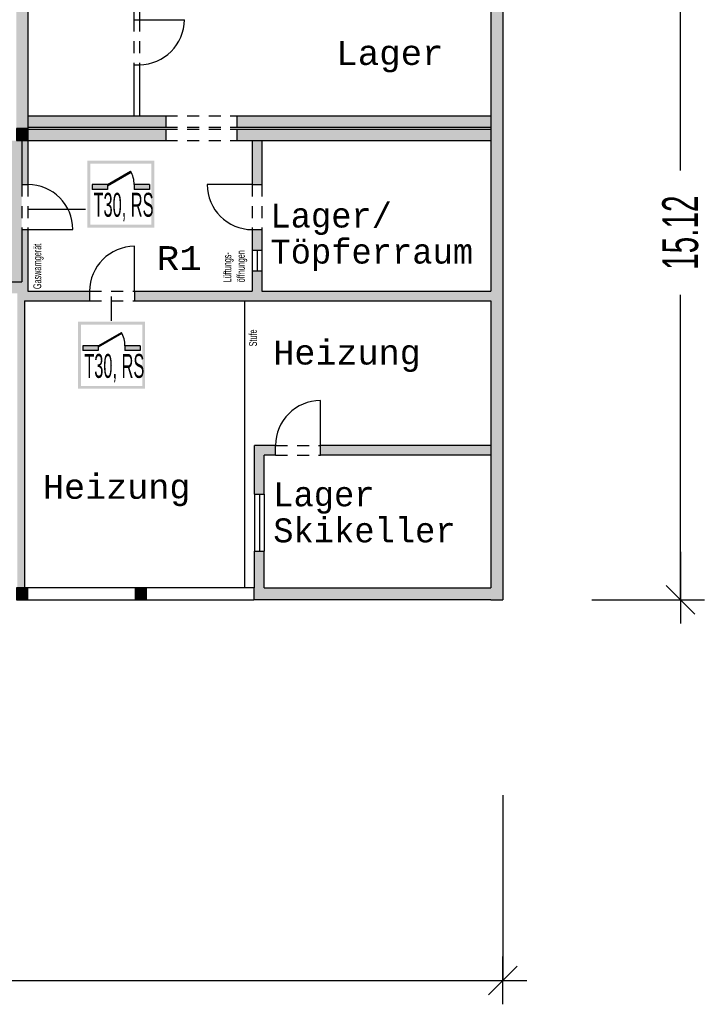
# Model space of a CAD drawing. Header units: metres. Extents: x -5 to 164, y -5 to 104.
# Tile 23 of 25: x 90 to 104, y 58 to 78. Entities that reach past the tile are written whole.
import ezdxf

# ---------------------------------------------------------------- set-up
doc = ezdxf.new("R2010")
doc.units = ezdxf.units.M
doc.header["$PDMODE"] = 65
doc.linetypes.add('AUSGEZOGEN', pattern=[0])
doc.linetypes.add('LINIE_2', pattern=[0.45, 0.25, -0.2])
for name, color, linetype, lineweight in [('XR$1$003WN111_ALLGEMEIN', 7, 'Continuous', 13), ('XR$1$004FEGLA_GLAS', 4, 'Continuous', 13), ('XR$1$004TT111_ALLGEMEIN', 7, 'Continuous', 13), ('XR$1$004TT2DD_ZWEIDIMENSIONAL', 4, 'Continuous', 13), ('XR$1$005BM999_SONSTIGES', 8, 'Continuous', 13), ('XR$1$005BMENT_ENTWURF', 8, 'Continuous', 13), ('XR$1$STANDARD', 7, 'Continuous', 25), ('XR$2$STANDARD', 7, 'Continuous', 25), ('XR$2$VERBAU-OBERSTER-RIEGEL', 7, 'Continuous', 13)]:
    doc.layers.add(name, color=color, linetype=linetype, lineweight=lineweight)
doc.styles.add('ARIAL', font='ARIAL.TTF')
doc.styles.add('LUCIDACONSOLE', font='LUCON.TTF')
doc.dimstyles.new('_DIMSTYLE_3', dxfattribs={"dimtxt": 0.75, "dimasz": 1, "dimexe": 0, "dimexo": 0, "dimgap": 0.375, "dimtad": 0, "dimrnd": 0.01, "dimzin": 4, "dimdsep": 46, "dimtxsty": 'Standard', "dimblk1": 'ALL_ML_STRICH', "dimblk2": 'ALL_ML_STRICH', "dimsah": 1, "dimcen": 0, "dimadec": 0, "dimazin": 0, "dimtfac": 1, "dimtdec": 0, "dimtix": 1, "dimtmove": 2, "dimatfit": 3, "dimfxl": 1, "dimtzin": 0, "dimlwd": 0, "dimlwe": 25, "dimarcsym": 0})

# ---------------------------------------------------------------- blocks, each defined once
blk = doc.blocks.new('ALL_ML_STRICH')
at = {"color": 0, "linetype": 'ByBlock', "lineweight": -2}
for p, q in [((0, -0.5), (0, 0.5)), ((-0.3, -0.3), (0.3, 0.3)), ((-1, 0), (0.5, 0))]:
    blk.add_line(p, q, dxfattribs=at)
blk = doc.blocks.new('*D10')
at = {"layer": 'DEFPOINTS', "color": 0, "linetype": 'AUSGEZOGEN', "lineweight": 25}
for p in [(39.323, 66.086), (100.038, 66.086), (39.323, 58.131)]:
    blk.add_point(p, dxfattribs=at)
at = {"layer": 'XR$2$STANDARD', "color": 0, "linetype": 'AUSGEZOGEN', "lineweight": -2}
for p, q in [((39.323, 62.004), (39.323, 58.131)), ((100.038, 62.004), (100.038, 58.131)), ((39.323, 58.131), (68.493, 58.131)), ((71.087, 58.131), (100.038, 58.131))]:
    blk.add_line(p, q, dxfattribs=at)
at = {"layer": 'XR$2$STANDARD', "color": 0, "linetype": 'AUSGEZOGEN', "lineweight": 25, "rotation": 180}
blk.add_blockref('ALL_ML_STRICH', (39.323, 58.131), dxfattribs=at)
at = {"layer": 'XR$2$STANDARD', "color": 0, "linetype": 'AUSGEZOGEN', "lineweight": 25}
blk.add_blockref('ALL_ML_STRICH', (100.038, 58.131), dxfattribs=at)
at = {"layer": 'XR$2$STANDARD', "color": 0, "linetype": 'AUSGEZOGEN', "lineweight": 25, "insert": (69.79, 58.131), "char_height": 0.75, "width": 2.32969, "attachment_point": 5}
blk.add_mtext('\\W0.62;\\A1;{60.71\\H0.495000;\\S^ ;}', dxfattribs=at)
blk = doc.blocks.new('*D11')
at = {"layer": 'DEFPOINTS', "color": 0, "linetype": 'AUSGEZOGEN', "lineweight": 25}
for p in [(100.038, 81.206), (100.038, 66.086), (103.749, 66.086)]:
    blk.add_point(p, dxfattribs=at)
at = {"layer": 'XR$2$STANDARD', "color": 0, "linetype": 'AUSGEZOGEN', "lineweight": -2}
for p, q in [((101.895, 81.206), (103.749, 81.206)), ((103.749, 75.053), (103.749, 81.206)), ((103.749, 66.086), (103.749, 72.459)), ((101.895, 66.086), (103.749, 66.086))]:
    blk.add_line(p, q, dxfattribs=at)
at = {"layer": 'XR$2$STANDARD', "color": 0, "linetype": 'AUSGEZOGEN', "lineweight": 25}
for p, rotation in [((103.749, 81.206), 90), ((103.749, 66.086), -90.00000000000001)]:
    blk.add_blockref('ALL_ML_STRICH', p, dxfattribs=dict(at, rotation=rotation))
at = {"layer": 'XR$2$STANDARD', "color": 0, "linetype": 'AUSGEZOGEN', "lineweight": 25, "insert": (103.749, 73.756), "char_height": 0.75, "width": 2.32969, "attachment_point": 5, "rotation": 90}
blk.add_mtext('\\W0.62;\\A1;{15.12\\H0.495000;\\S^ ;}', dxfattribs=at)

msp = doc.modelspace()

# ---------------------------------------------------------------- hatches: boundary and pattern name
at = {"layer": 'XR$1$004TT111_ALLGEMEIN', "linetype": 'AUSGEZOGEN', "lineweight": 25}
for points in [[(100.038, 81.206), (100.038, 66.086), (99.788, 66.086), (94.828, 66.086), (94.828, 66.336), (94.848, 66.336), (94.848, 67.098), (95.048, 67.098), (95.048, 66.336), (99.788, 66.336), (99.788, 69.109), (96.225, 69.109), (96.225, 69.309), (99.788, 69.309), (99.788, 72.331), (92.338, 72.331), (92.338, 72.531), (94.798, 72.531), (94.798, 72.956), (94.998, 72.956), (94.998, 72.531), (99.788, 72.531), (99.788, 80.961), (90.108, 80.961), (90.108, 77.319), (89.868, 77.319), (89.868, 81.206)], [(90.108, 77.319), (90.108, 75.931), (89.868, 75.931), (89.868, 77.319)], [(92.988, 76.201), (92.988, 75.961), (90.108, 75.961), (90.108, 76.201)], [(99.788, 76.201), (99.788, 75.961), (94.473, 75.961), (94.473, 76.201)], [(90.108, 75.931), (90.108, 75.681), (89.868, 75.681), (89.868, 75.931)], [(92.988, 75.921), (92.988, 75.681), (90.108, 75.681), (90.108, 75.921)], [(99.788, 75.921), (99.788, 75.681), (94.473, 75.681), (94.473, 75.921)], [(90.108, 75.681), (90.108, 74.761), (89.978, 74.761), (89.978, 75.681)], [(94.998, 75.681), (94.998, 74.761), (94.798, 74.761), (94.798, 75.681)], [(90.108, 73.821), (90.108, 72.531), (91.398, 72.531), (91.398, 72.331), (90.038, 72.331), (90.038, 66.336), (89.888, 66.336), (89.888, 72.146), (89.888, 72.486), (87.578, 72.486), (87.578, 72.616), (88.641, 72.616), (88.641, 72.726), (89.978, 72.726), (89.978, 73.821)], [(94.998, 73.821), (94.998, 73.388), (94.798, 73.388), (94.798, 73.821)], [(94.848, 69.309), (95.285, 69.309), (95.285, 69.109), (95.048, 69.109), (95.048, 68.29), (94.848, 68.29)], [(90.108, 66.336), (90.108, 66.086), (89.868, 66.086), (89.868, 66.336)], [(92.588, 66.336), (92.588, 66.086), (92.348, 66.086), (92.348, 66.336)]]:
    msp.add_hatch(color=0, dxfattribs=at).paths.add_polyline_path(points, flags=16)
at = {"layer": 'XR$2$STANDARD', "linetype": 'AUSGEZOGEN', "lineweight": 140, "true_color": 0xc4ffc4}
h = msp.add_hatch(color=254, dxfattribs=at)
h.paths.add_polyline_path([(55.217, 77.881), (55.217, 75.599), (61.42, 75.599), (61.42, 74.919), (52.428, 74.919), (52.428, 77.881), (49.923, 77.881), (49.973, 72.726), (89.978, 72.726), (89.978, 75.681), (64.458, 75.681), (64.458, 76.131), (64.718, 76.131), (64.718, 77.881)])
h.paths.add_polyline_path([(50.901, 76.109), (50.901, 77.109), (52.301, 77.109), (52.301, 76.109)], flags=16)
at = {"layer": 'XR$2$STANDARD', "linetype": 'AUSGEZOGEN', "lineweight": 25}
h = msp.add_hatch(color=0, dxfattribs=at)
h.paths.add_polyline_path([(92.75, 75.261), (91.35, 75.261), (91.35, 73.861), (92.75, 73.861)])
h.paths.add_polyline_path([(91.41, 75.201), (92.69, 75.201), (92.69, 73.921), (91.41, 73.921)], flags=16)
at = {"layer": 'XR$2$STANDARD', "linetype": 'AUSGEZOGEN', "lineweight": 140}
for points in [[(91.77, 74.761), (91.77, 74.735), (92.266, 75.022), (92.255, 75.041)], [(91.77, 74.661), (91.77, 74.761), (91.45, 74.761), (91.45, 74.661)], [(92.65, 74.661), (92.65, 74.761), (92.33, 74.761), (92.33, 74.661)], [(91.577, 71.393), (91.577, 71.368), (92.073, 71.654), (92.062, 71.673)], [(91.577, 71.293), (91.577, 71.393), (91.257, 71.393), (91.257, 71.293)], [(92.457, 71.293), (92.457, 71.393), (92.137, 71.393), (92.137, 71.293)]]:
    msp.add_hatch(color=0, dxfattribs=at).paths.add_polyline_path(points)
at = {"layer": 'XR$2$STANDARD', "linetype": 'AUSGEZOGEN', "lineweight": 25}
h = msp.add_hatch(color=0, dxfattribs=at)
h.paths.add_polyline_path([(92.557, 71.893), (91.157, 71.893), (91.157, 70.493), (92.557, 70.493)])
h.paths.add_polyline_path([(91.217, 71.833), (92.497, 71.833), (92.497, 70.553), (91.217, 70.553)], flags=16)

# ---------------------------------------------------------------- linework, layer by layer
at = {"layer": 'XR$1$003WN111_ALLGEMEIN', "color": 2, "linetype": 'AUSGEZOGEN', "lineweight": 25}
for p, q in [((100.038, 81.206), (100.038, 66.086)), ((90.108, 80.961), (90.108, 75.681)), ((92.323, 80.961), (92.323, 78.207)), ((92.438, 80.961), (92.438, 78.207)), ((99.788, 80.961), (99.788, 72.531)), ((92.323, 78.207), (92.438, 78.207)), ((92.323, 77.267), (92.323, 76.201)), ((92.323, 77.267), (92.438, 77.267)), ((92.438, 77.267), (92.438, 76.201)), ((90.108, 76.201), (92.988, 76.201)), ((92.988, 76.201), (92.988, 75.961)), ((94.473, 76.201), (99.788, 76.201)), ((94.473, 76.201), (94.473, 75.961)), ((90.108, 75.961), (92.988, 75.961)), ((94.473, 75.961), (99.788, 75.961)), ((90.108, 75.921), (92.988, 75.921)), ((92.988, 75.921), (92.988, 75.681)), ((94.473, 75.921), (99.788, 75.921)), ((94.473, 75.921), (94.473, 75.681)), ((89.978, 75.681), (89.978, 74.761)), ((90.108, 75.681), (92.988, 75.681)), ((90.108, 75.681), (90.108, 74.761)), ((94.473, 75.681), (99.788, 75.681)), ((94.798, 75.681), (94.798, 74.761)), ((94.998, 75.681), (94.998, 74.761)), ((89.978, 74.761), (90.108, 74.761)), ((94.798, 74.761), (94.998, 74.761)), ((89.978, 73.821), (90.108, 73.821)), ((89.978, 73.821), (89.978, 72.726)), ((90.108, 73.821), (90.108, 72.531)), ((94.798, 73.821), (94.998, 73.821)), ((94.798, 73.821), (94.798, 72.531)), ((94.998, 73.821), (94.998, 72.531)), ((94.798, 73.388), (94.998, 73.388)), ((94.898, 73.388), (94.898, 72.956)), ((94.798, 72.956), (94.998, 72.956)), ((88.641, 72.726), (89.978, 72.726)), ((90.108, 72.531), (91.398, 72.531)), ((91.398, 72.531), (91.398, 72.331)), ((92.338, 72.531), (94.798, 72.531)), ((92.338, 72.531), (92.338, 72.331)), ((94.998, 72.531), (99.788, 72.531)), ((90.038, 72.331), (90.038, 66.336)), ((90.038, 72.331), (91.398, 72.331)), ((92.338, 72.331), (99.788, 72.331)), ((99.788, 72.331), (99.788, 69.109)), ((95.285, 69.309), (94.848, 69.309)), ((94.848, 68.29), (94.848, 69.309)), ((95.285, 69.109), (95.285, 69.309)), ((99.788, 69.309), (96.225, 69.309)), ((96.225, 69.109), (96.225, 69.309)), ((95.285, 69.109), (95.048, 69.109)), ((95.048, 68.29), (95.048, 69.109)), ((99.788, 69.109), (96.225, 69.109)), ((99.788, 69.109), (99.788, 66.336)), ((94.848, 68.29), (95.048, 68.29)), ((94.948, 68.29), (94.948, 67.098)), ((94.848, 66.336), (94.848, 67.098)), ((94.848, 67.098), (95.048, 67.098)), ((95.048, 66.336), (95.048, 67.098)), ((90.108, 66.336), (90.038, 66.336)), ((94.828, 66.336), (90.108, 66.336)), ((90.108, 66.086), (90.108, 66.336)), ((94.828, 66.336), (94.848, 66.336)), ((94.828, 66.336), (94.828, 66.086)), ((95.048, 66.336), (99.788, 66.336)), ((90.108, 66.086), (94.828, 66.086)), ((99.788, 66.086), (94.828, 66.086)), ((99.788, 66.086), (100.038, 66.086))]:
    msp.add_line(p, q, dxfattribs=at)
at = {"layer": 'XR$1$003WN111_ALLGEMEIN', "color": 0, "linetype": 'AUSGEZOGEN', "lineweight": 25}
msp.add_line((94.64, 66.336), (94.64, 72.331), dxfattribs=at)
at = {"layer": 'XR$1$003WN111_ALLGEMEIN', "color": 1, "linetype": 'AUSGEZOGEN', "lineweight": 25}
for p, q in [((94.848, 68.29), (94.848, 67.098)), ((95.048, 68.29), (95.048, 67.098))]:
    msp.add_line(p, q, dxfattribs=at)
at = {"layer": 'XR$1$003WN111_ALLGEMEIN', "color": 2, "linetype": 'AUSGEZOGEN', "lineweight": 25}
for points in [[(89.868, 75.931), (89.868, 75.681), (90.108, 75.681), (90.108, 75.931), (89.868, 75.931)], [(89.868, 66.336), (89.868, 66.086), (90.108, 66.086), (90.108, 66.336), (89.868, 66.336)], [(92.348, 66.336), (92.348, 66.086), (92.588, 66.086), (92.588, 66.336), (92.348, 66.336)]]:
    msp.add_lwpolyline(points, close=True, dxfattribs=at)
at = {"layer": 'XR$1$005BM999_SONSTIGES', "color": 1, "linetype": 'AUSGEZOGEN', "lineweight": 25}
for p, q in [((92.438, 78.207), (93.378, 78.207)), ((94.798, 74.761), (93.858, 74.761)), ((90.108, 73.821), (91.048, 73.821)), ((92.338, 72.531), (92.338, 73.471)), ((96.225, 69.309), (96.225, 70.249))]:
    msp.add_line(p, q, dxfattribs=at)
for centre, start, end in [((92.438, 78.207), 270, 0), ((90.108, 73.821), 0, 90), ((94.798, 74.761), 180, 270), ((92.338, 72.531), 90, 180), ((96.225, 69.309), 90, 180)]:
    msp.add_arc(centre, 0.94, start, end, dxfattribs=at)
at = {"layer": 'XR$1$005BMENT_ENTWURF', "color": 254, "linetype": 'LINIE_2', "lineweight": 25, "true_color": 0xf0f0b4}
for p, q in [((92.323, 78.207), (92.323, 77.267)), ((92.438, 78.207), (92.438, 77.267)), ((92.988, 76.201), (94.473, 76.201)), ((92.988, 75.961), (94.473, 75.961)), ((92.988, 75.921), (94.473, 75.921)), ((92.988, 75.681), (94.473, 75.681)), ((89.978, 74.761), (89.978, 73.821)), ((90.108, 74.761), (90.108, 73.821)), ((94.798, 74.761), (94.798, 73.821)), ((94.998, 74.761), (94.998, 73.821)), ((91.398, 72.531), (92.338, 72.531)), ((91.398, 72.331), (92.338, 72.331)), ((95.285, 69.309), (96.225, 69.309)), ((95.285, 69.109), (96.225, 69.109))]:
    msp.add_line(p, q, dxfattribs=at)
at = {"layer": 'XR$1$STANDARD', "color": 1, "linetype": 'AUSGEZOGEN', "lineweight": 25}
msp.add_line((91.854, 71.911), (91.854, 72.421), dxfattribs=at)
at = {"layer": 'XR$2$STANDARD', "color": 1, "linetype": 'AUSGEZOGEN', "lineweight": 25}
for p, q in [((91.77, 74.761), (92.255, 75.041)), ((91.77, 74.735), (92.266, 75.022)), ((91.45, 74.761), (91.45, 74.661)), ((91.77, 74.761), (91.45, 74.761)), ((91.77, 74.761), (91.77, 74.661)), ((92.33, 74.761), (92.33, 74.661)), ((92.65, 74.761), (92.33, 74.761)), ((92.65, 74.761), (92.65, 74.661)), ((91.77, 74.661), (91.45, 74.661)), ((92.65, 74.661), (92.33, 74.661)), ((91.577, 71.393), (92.062, 71.673)), ((91.577, 71.368), (92.073, 71.654)), ((91.257, 71.393), (91.257, 71.293)), ((91.577, 71.393), (91.257, 71.393)), ((91.577, 71.293), (91.257, 71.293)), ((91.577, 71.393), (91.577, 71.293)), ((92.137, 71.393), (92.137, 71.293)), ((92.457, 71.393), (92.137, 71.393)), ((92.457, 71.293), (92.137, 71.293)), ((92.457, 71.393), (92.457, 71.293))]:
    msp.add_line(p, q, dxfattribs=at)
at = {"layer": 'XR$2$STANDARD', "color": 0, "linetype": 'AUSGEZOGEN', "lineweight": 25}
msp.add_line((91.309, 74.242), (90.108, 74.242), dxfattribs=at)
at = {"layer": 'XR$2$STANDARD', "color": 1, "linetype": 'AUSGEZOGEN', "lineweight": 25}
for centre in [(91.77, 74.761), (91.577, 71.393)]:
    msp.add_arc(centre, 0.56, 0, 30, dxfattribs=at)
at = {"layer": 'XR$2$VERBAU-OBERSTER-RIEGEL', "color": 1, "linetype": 'AUSGEZOGEN', "lineweight": 25}
for p, q in [((91.913, 74.294), (91.913, 74.294)), ((91.72, 70.927), (91.72, 70.927))]:
    msp.add_line(p, q, dxfattribs=at)

# ---------------------------------------------------------------- texts
at = {"layer": 'XR$1$004FEGLA_GLAS', "color": 0, "linetype": 'AUSGEZOGEN', "lineweight": 25, "char_height": 0.5, "attachment_point": 7, "style": 'LUCIDACONSOLE'}
for s, insert, width in [('\\W1.06;Lager', (96.554, 77.104), 2.68282), ('\\W1.12;R1', (92.797, 72.975), 1.24557), ('\\W1.04;Heizung', (95.237, 70.844), 3.64367), ('\\W1.04;Heizung', (90.422, 68.038), 3.64367)]:
    msp.add_mtext(s, dxfattribs=dict(at, insert=insert, width=width))
at = {"layer": 'XR$1$004FEGLA_GLAS', "color": 0, "linetype": 'AUSGEZOGEN', "lineweight": 25, "char_height": 0.5, "attachment_point": 1, "line_spacing_factor": 0.903614, "style": 'LUCIDACONSOLE'}
for s, insert, width in [('{\\fLucida Console|i0|b0;\\H0.500000;\\W1.000000;\\C7;Lager/}\\P{\\fLucida Console|i0|b0;\\H0.500000;\\W1.000000;\\C7;Töpferraum}\\P', (95.178, 74.364), 5.09502), ('{\\fLucida Console|i0|b0;\\H0.500000;\\W1.000000;\\C7;Lager}\\P{\\fLucida Console|i0|b0;\\H0.500000;\\W1.000000;\\C7;Skikeller}\\P', (95.237, 68.538), 4.61615)]:
    msp.add_mtext(s, dxfattribs=dict(at, insert=insert, width=width))
at = {"layer": 'XR$1$004TT2DD_ZWEIDIMENSIONAL', "color": 0, "linetype": 'AUSGEZOGEN', "lineweight": 25, "char_height": 0.166, "attachment_point": 7, "rotation": 90}
for s, insert, width in [('\\W0.68;Gaswarngerät', (90.437, 72.577), 1.31645), ('\\W0.68;Stufe', (94.898, 71.381), 0.56059)]:
    msp.add_mtext(s, dxfattribs=dict(at, insert=insert, width=width))
at = {"layer": 'XR$1$004TT2DD_ZWEIDIMENSIONAL', "color": 0, "linetype": 'AUSGEZOGEN', "lineweight": 25, "insert": (94.193, 72.718), "char_height": 0.166, "width": 1.0285, "attachment_point": 1, "rotation": 90, "line_spacing_factor": 1.024096}
msp.add_mtext('\\W0.68;Lüftungs-\\Pöffnungen', dxfattribs=at)
at = {"layer": 'XR$2$STANDARD', "color": 0, "linetype": 'AUSGEZOGEN', "lineweight": 25, "char_height": 0.5, "width": 1.35486, "attachment_point": 7, "style": 'ARIAL'}
for insert in [(91.479, 73.996), (91.286, 70.629)]:
    msp.add_mtext('\\W0.49;T30,\\~RS', dxfattribs=dict(at, insert=insert))

# ---------------------------------------------------------------- dimensions: what is measured, and where the dimension line sits
at = {"layer": 'XR$2$STANDARD', "color": 0, "linetype": 'AUSGEZOGEN', "lineweight": 25}
dim = msp.add_linear_dim(base=(103.749, 81.206), p1=(101.895, 66.086), p2=(101.895, 81.206), angle=90, dimstyle='_DIMSTYLE_3', override={"dimpost": '<>', "dimclrd": 0, "dimclre": 0, "dimclrt": 0, "dimlwd": 0, "dimlwe": 25}, dxfattribs=at)
dim.commit()
dim.dimension.update_dxf_attribs({"geometry": '*D11', "text_midpoint": (103.749, 73.756)})
dim = msp.add_linear_dim(base=(100.038302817, 58.131057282), p1=(39.323302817, 62.003644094), p2=(100.038302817, 62.003644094), dimstyle='_DIMSTYLE_3', override={"dimpost": '<>', "dimclrd": 0, "dimclre": 0, "dimclrt": 0, "dimlwd": 0, "dimlwe": 25}, dxfattribs=at)
dim.commit()
dim.dimension.update_dxf_attribs({"geometry": '*D10', "text_midpoint": (69.790177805, 58.131057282)})

doc.saveas('drawing.dxf')
